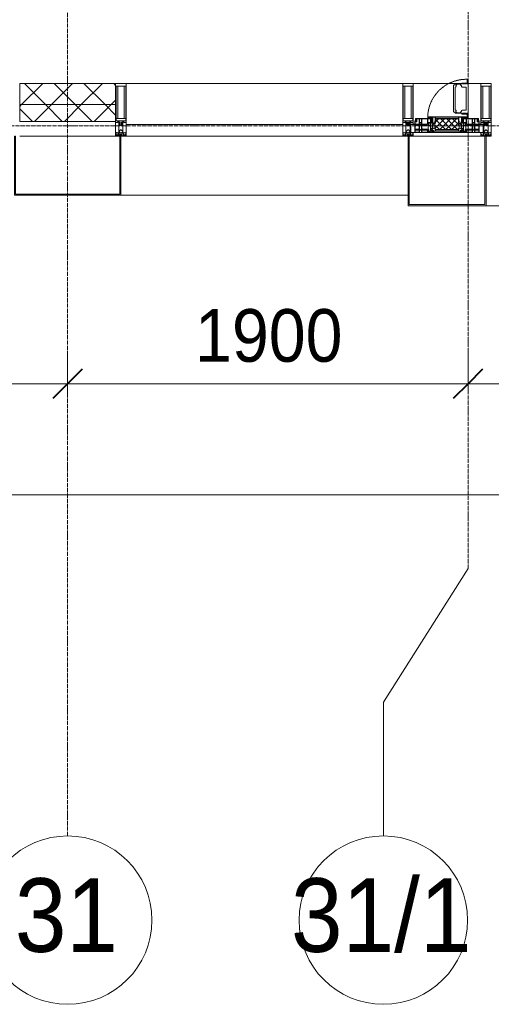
# Model space of a CAD drawing. Header units: millimetres. Extents: x 110168 to 197584, y 7718 to 235556.
# Tile 9 of 42: x 122123 to 124360, y 11226 to 15904. Entities that reach past the tile are written whole.
import ezdxf

# ---------------------------------------------------------------- set-up
doc = ezdxf.new("R2010")
doc.units = ezdxf.units.MM
for name, pattern in [('-D1-02х01', [3, 2, -1]), ('ADSK_Линия сетки', [25, 20, -2.5, 0, -2.5]), ('Линия сетки', [25, 20, -2.5, 0, -2.5])]:
    doc.linetypes.add(name, pattern=pattern)
for name, color, linetype, lineweight in [('Импосты витража', 7, 'Continuous', 18), ('Колонны', 7, 'Continuous', 18), ('Окна', 7, 'Continuous', 18), ('Оси', 7, 'Continuous', 9), ('Панели витража', 7, 'Continuous', 18), ('Размеры', 7, 'Continuous', 9), ('Размеры-100', 7, 'Continuous', 9), ('Стены разрез', 7, 'Continuous', 40), ('Стены штриховка', 7, 'Continuous', 40), ('Элементы узлов', 7, 'Continuous', 18)]:
    doc.layers.add(name, color=color, linetype=linetype, lineweight=lineweight)
doc.styles.add('Arial', font='arial.ttf', dxfattribs={"width": 0.9, "height": 250})
doc.styles.add('Arial_1', font='arial.ttf', dxfattribs={"width": 0.9, "height": 350})
doc.dimstyles.new('Основной_2_5_мм', dxfattribs={"dimscale": 304.8, "dimtxt": 255.06485, "dimasz": 0.463911, "dimexe": 0.492126, "dimexo": 0.492126, "dimgap": 0.098425, "dimtad": 1, "dimdec": 0, "dimdsep": 46, "dimtxsty": 'Arial', "dimblk1": 'OBLIQUE', "dimblk2": 'OBLIQUE', "dimsah": 1, "dimcen": 0.09, "dimdle": 0.492126, "dimazin": 2, "dimtfac": 1, "dimtdec": 4, "dimtix": 1, "dimtmove": 0, "dimatfit": 3, "dimfxl": 1, "dimtvp": 1, "dimtolj": 1, "dimtzin": 0, "dimlwd": 20, "dimlwe": 20, "dimarcsym": 2})
pattern_1 = [(45, (0, 0), (-70.71068, 70.71068), []), (135, (0, 0), (-70.71068, -70.71068), [])]

# ---------------------------------------------------------------- blocks, each defined once
blk = doc.blocks.new('A_PAN_Створка - 383мм-V33-МКСС_К4_L26_87_900_')
at = {"layer": 'Панели витража', "lineweight": 5}
h = blk.add_hatch(dxfattribs=at)
h.set_pattern_fill('FP_7', color=256, style=0, pattern_type=2)
h.set_pattern_definition([(45, (-124150, -15350), (-14.1421356, 14.1421356), []), (135, (-124150, -15350), (-14.1421356, -14.1421356), [])])
h.paths.add_polyline_path([(54.5, 31.8), (54.9, 34.1), (57.2, 36.4), (57.2, 60.8), (54.6, 63.4), (53.6, 82.7), (-54.6, 81.8), (-54.6, 63.4), (-57.2, 60.8), (-57.2, 36.4), (-54.9, 34.1), (-54.5, 31.8)])
at = {"layer": 'Окна', "lineweight": 5}
for p, q in [((39.7, 249), (31.1, 240.4)), ((31.1, 117.6), (31.1, 240.4)), ((41.4, 234.2), (39.1, 233.8)), ((70.1, 249), (39.7, 249)), ((41.4, 234.2), (43.5, 236.3)), ((45, 244.7), (42.3, 239.8)), ((42.3, 239.8), (43.5, 236.3)), ((45.9, 246.8), (45, 244.7)), ((63.3, 246.8), (45.9, 246.8)), ((64.1, 245), (63.3, 246.8)), ((64.1, 245), (66.7, 241)), ((66.7, 241), (68.6, 239.7)), ((68.6, 239.7), (68.6, 236.4)), ((68.6, 236.4), (71.1, 233.9)), ((70.1, 252.9), (70.1, 249)), ((95.1, 252.9), (70.1, 252.9)), ((74.1, 248.4), (74.1, 252.9)), ((89.1, 248.4), (74.1, 248.4)), ((89.1, 252.9), (89.1, 248.4)), ((93.1, 248.4), (93.1, 252.9)), ((97.9, 248.4), (93.1, 248.4)), ((95.1, 270.5), (95.1, 252.9)), ((99.6, 270.5), (95.1, 270.5)), ((97.9, 262.4), (95.1, 262.4)), ((97.9, 262.4), (97.9, 248.4)), ((99.6, 270.5), (99.6, 87.5)), ((39.1, 179), (39.1, 233.8)), ((71.1, 233.9), (89.5, 233.9)), ((89.5, 233.9), (90.6, 232.8)), ((90.6, 125.2), (90.6, 232.8)), ((39.1, 179), (39.1, 124.2)), ((39.7, 109), (31.1, 117.6)), ((41.4, 123.8), (39.1, 124.2)), ((70.1, 109), (39.7, 109)), ((41.4, 123.8), (43.5, 121.7)), ((42.3, 118.2), (43.5, 121.7)), ((45, 113.3), (42.3, 118.2)), ((45.9, 111.2), (45, 113.3)), ((63.3, 111.2), (45.9, 111.2)), ((64.1, 113), (63.3, 111.2)), ((64.1, 113), (66.7, 117)), ((66.7, 117), (68.6, 118.3)), ((68.6, 121.6), (71.1, 124.1)), ((68.6, 118.3), (68.6, 121.6)), ((70.1, 105.1), (70.1, 109)), ((95.1, 105.1), (70.1, 105.1)), ((71.1, 124.1), (89.5, 124.1)), ((74.1, 109.6), (74.1, 105.1)), ((89.1, 109.6), (74.1, 109.6)), ((89.1, 105.1), (89.1, 109.6)), ((89.5, 124.1), (90.6, 125.2)), ((93.1, 109.6), (93.1, 105.1)), ((97.9, 109.6), (93.1, 109.6)), ((95.1, 87.5), (95.1, 105.1)), ((97.9, 95.6), (95.1, 95.6)), ((97.9, 95.6), (97.9, 109.6)), ((-171, 57), (-156, 57)), ((-171, 17), (-171, 57)), ((-153, 73.5), (-150, 73.5)), ((-153, 60), (-153, 73.5)), ((-150, 84), (-78, 84)), ((-150, 73.5), (-150, 84)), ((-91.5, 92), (91.5, 92)), ((-91.5, 87.5), (-91.5, 92)), ((-73.9, 87.5), (-91.5, 87.5)), ((-78, 84), (-73.9, 84)), ((-78, 84), (-78, 23.5)), ((-73.9, 62.5), (-73.9, 87.5)), ((-70, 62.5), (-73.9, 62.5)), ((-70, 32.1), (-70, 62.5)), ((70, 62.5), (70, 32.1)), ((73.9, 62.5), (70, 62.5)), ((73.9, 87.5), (73.9, 62.5)), ((91.5, 87.5), (73.9, 87.5)), ((73.9, 84), (78, 84)), ((78, 84), (150, 84)), ((78, 23.5), (78, 84)), ((91.5, 92), (91.5, 87.5)), ((99.6, 87.5), (95.1, 87.5)), ((150, 84), (150, 73.5)), ((150, 73.5), (153, 73.5)), ((153, 73.5), (153, 60)), ((156, 57), (171, 57)), ((171, 57), (171, 17)), ((-67.9, 17), (-171, 17)), ((-78, 23.5), (-67.9, 23.5)), ((-61.4, 23.5), (-70, 32.1)), ((-67.9, 23.5), (-64.6, 26.8)), ((-67.9, 17), (-67.9, 23.5)), ((-61.4, 23.5), (-67.9, 17)), ((67.9, 17), (-67.9, 17)), ((-67.9, 17), (67.9, 17)), ((-64.6, 26.8), (-61.4, 23.5)), ((61.4, 23.5), (-61.4, 23.5)), ((70, 32.1), (61.4, 23.5)), ((61.4, 23.5), (64.6, 26.8)), ((67.9, 17), (61.4, 23.5)), ((64.6, 26.8), (67.9, 23.5)), ((67.9, 23.5), (67.9, 17)), ((67.9, 23.5), (78, 23.5)), ((171, 17), (67.9, 17))]:
    blk.add_line(p, q, dxfattribs=at)
at = {"layer": 'Окна', "color": 253, "lineweight": 5, "true_color": 0xaaaaaa}
for p, q in [((-171, 55.5), (-152, 55.5)), ((-152, 20), (-152, 73.5)), ((-150.5, 69.5), (-150.5, 73.5)), ((-145, 69.5), (-150.5, 69.5)), ((-150.5, 33.6), (-150.5, 68)), ((-150.5, 68), (-143.5, 68)), ((-150.5, 56.6), (-132.4, 56.6)), ((-136.4, 52.4), (-150.5, 52.4)), ((-148.5, 82.5), (-132.4, 82.5)), ((-148.5, 81), (-148.5, 82.5)), ((-143.5, 81), (-148.5, 81)), ((-145, 69.5), (-145, 79.5)), ((-143.5, 68), (-143.5, 81)), ((-137.2, 54.8), (-135.8, 50.8)), ((-132.5, 54.8), (-137.2, 54.8)), ((-132.1, 49), (-135.8, 50.8)), ((-132.5, 53.8), (-133.4, 52)), ((-133.4, 52), (-130.1, 50.4)), ((-132.5, 53.8), (-132.5, 54.8)), ((-132.4, 56.6), (-132.4, 82.5)), ((-132.1, 49), (-132.1, 36.8)), ((-131, 82.5), (-120.8, 82.5)), ((-131, 82.5), (-131, 64.6)), ((-131, 64.6), (-120.8, 64.6)), ((-131, 56.5), (-131, 62.6)), ((-120.8, 62.6), (-131, 62.6)), ((-131, 56.5), (-120.8, 56.5)), ((-131, 55.1), (-131, 52.7)), ((-120.8, 55.1), (-131, 55.1)), ((-129.4, 51.1), (-131, 52.7)), ((-130.1, 50.4), (-129.4, 51.1)), ((-130.1, 35.3), (-130.1, 50.4)), ((-122.4, 51.1), (-120.8, 52.7)), ((-121.7, 50.4), (-122.4, 51.1)), ((-118.4, 52), (-121.7, 50.4)), ((-121.7, 35.3), (-121.7, 50.4)), ((-120.8, 82.5), (-120.8, 64.6)), ((-120.8, 56.5), (-120.8, 62.6)), ((-120.8, 55.1), (-120.8, 52.7)), ((-119.7, 49), (-115.9, 50.8)), ((-119.7, 49), (-119.7, 36.8)), ((-119.3, 82.5), (-92.5, 82.5)), ((-119.3, 56.6), (-119.3, 82.5)), ((-92.5, 56.6), (-119.3, 56.6)), ((-119.3, 54.8), (-114.6, 54.8)), ((-119.3, 53.8), (-119.3, 54.8)), ((-119.3, 53.8), (-118.4, 52)), ((-114.6, 54.8), (-115.9, 50.8)), ((-94.1, 52.5), (-115.3, 52.5)), ((-89.9, 50.9), (-94.1, 52.5)), ((-92.5, 56.6), (-92.5, 82.5)), ((-90.8, 82.5), (-79.5, 82.5)), ((-90.8, 64.6), (-90.8, 82.5)), ((-80.1, 64.6), (-90.8, 64.6)), ((-90.8, 62.7), (-90.8, 56.6)), ((-80.4, 62.7), (-90.8, 62.7)), ((-90.8, 56.6), (-85.9, 56.6)), ((-89.9, 52.2), (-88.6, 53.5)), ((-89.9, 52.2), (-89.9, 50.9)), ((-89.9, 35.1), (-89.9, 50.9)), ((-85.9, 53.5), (-88.6, 53.5)), ((-85.9, 56.6), (-85.9, 53.5)), ((-85.9, 53.5), (-78, 45.6)), ((-85, 84), (-85, 87.5)), ((-85, 87.5), (-78, 87.5)), ((-78, 84), (-85, 84)), ((-80.4, 61.1), (-80.4, 62.7)), ((-78, 61.1), (-80.4, 61.1)), ((-80.1, 66.1), (-80.1, 64.6)), ((-78, 66.1), (-80.1, 66.1)), ((-79.5, 82.5), (-79.5, 80.6)), ((-79.5, 80.6), (-78, 80.6)), ((-78, 87.5), (-78, 84)), ((-78, 66.1), (-78, 61.1)), ((78, 87.5), (78, 84)), ((85, 87.5), (78, 87.5)), ((78, 84), (85, 84)), ((79.5, 80.6), (78, 80.6)), ((78, 66.1), (78, 61.1)), ((78, 66.1), (80.1, 66.1)), ((78, 61.1), (80.4, 61.1)), ((85.9, 53.5), (78, 45.6)), ((90.8, 82.5), (79.5, 82.5)), ((79.5, 82.5), (79.5, 80.6)), ((80.1, 66.1), (80.1, 64.6)), ((80.1, 64.6), (90.8, 64.6)), ((80.4, 62.7), (90.8, 62.7)), ((80.4, 61.1), (80.4, 62.7)), ((85, 84), (85, 87.5)), ((85.9, 56.6), (85.9, 53.5)), ((90.8, 56.6), (85.9, 56.6)), ((85.9, 53.5), (88.6, 53.5)), ((89.9, 52.2), (88.6, 53.5)), ((89.9, 50.9), (94.1, 52.5)), ((89.9, 52.2), (89.9, 50.9)), ((89.9, 35.1), (89.9, 50.9)), ((90.8, 64.6), (90.8, 82.5)), ((90.8, 62.7), (90.8, 56.6)), ((119.3, 82.5), (92.5, 82.5)), ((92.5, 56.6), (92.5, 82.5)), ((92.5, 56.6), (119.3, 56.6)), ((94.1, 52.5), (115.3, 52.5)), ((114.6, 54.8), (115.9, 50.8)), ((119.3, 54.8), (114.6, 54.8)), ((119.7, 49), (115.9, 50.8)), ((119.3, 53.8), (118.4, 52)), ((118.4, 52), (121.7, 50.4)), ((119.3, 56.6), (119.3, 82.5)), ((119.3, 53.8), (119.3, 54.8)), ((119.7, 49), (119.7, 36.8)), ((120.8, 82.5), (120.8, 64.6)), ((131, 82.5), (120.8, 82.5)), ((131, 64.6), (120.8, 64.6)), ((120.8, 56.5), (120.8, 62.6)), ((120.8, 62.6), (131, 62.6)), ((131, 56.5), (120.8, 56.5)), ((120.8, 55.1), (120.8, 52.7)), ((120.8, 55.1), (131, 55.1)), ((122.4, 51.1), (120.8, 52.7)), ((121.7, 50.4), (122.4, 51.1)), ((121.7, 35.3), (121.7, 50.4)), ((129.4, 51.1), (131, 52.7)), ((130.1, 50.4), (129.4, 51.1)), ((133.4, 52), (130.1, 50.4)), ((130.1, 35.3), (130.1, 50.4)), ((131, 82.5), (131, 64.6)), ((131, 56.5), (131, 62.6)), ((131, 55.1), (131, 52.7)), ((132.1, 49), (135.8, 50.8)), ((132.1, 49), (132.1, 36.8)), ((132.4, 56.6), (132.4, 82.5)), ((148.5, 82.5), (132.4, 82.5)), ((150.5, 56.6), (132.4, 56.6)), ((132.5, 54.8), (137.2, 54.8)), ((132.5, 53.8), (132.5, 54.8)), ((132.5, 53.8), (133.4, 52)), ((137.2, 54.8), (135.8, 50.8)), ((136.4, 52.4), (150.5, 52.4)), ((143.5, 81), (148.5, 81)), ((143.5, 68), (143.5, 81)), ((150.5, 68), (143.5, 68)), ((145, 69.5), (145, 79.5)), ((145, 69.5), (150.5, 69.5)), ((148.5, 81), (148.5, 82.5)), ((150.5, 69.5), (150.5, 73.5)), ((150.5, 33.6), (150.5, 68)), ((152, 20), (152, 73.5)), ((171, 55.5), (152, 55.5)), ((-171, 18.5), (-153.5, 18.5)), ((-153.5, 18.5), (-152, 20)), ((-136.3, 33.6), (-150.5, 33.6)), ((-150.5, 29.4), (-132.4, 29.4)), ((-150.5, 17), (-150.5, 29.4)), ((-132.4, 18.6), (-150.5, 18.6)), ((-137.2, 31), (-135.8, 35)), ((-132.5, 31), (-137.2, 31)), ((-132.1, 36.8), (-135.8, 35)), ((-133.4, 33.7), (-130.1, 35.3)), ((-132.5, 31.9), (-133.4, 33.7)), ((-132.5, 31.9), (-132.5, 31)), ((-132.4, 29.4), (-132.4, 18.6)), ((-129.4, 34.6), (-131, 33)), ((-131, 30.9), (-131, 33)), ((-120.8, 30.9), (-131, 30.9)), ((-131, 29.5), (-120.8, 29.5)), ((-131, 18.2), (-131, 29.5)), ((-120.8, 18.2), (-131, 18.2)), ((-130.1, 35.3), (-129.4, 34.6)), ((-121.7, 35.3), (-122.4, 34.6)), ((-122.4, 34.6), (-120.8, 33)), ((-118.4, 33.7), (-121.7, 35.3)), ((-120.8, 30.9), (-120.8, 33)), ((-120.8, 18.2), (-120.8, 29.5)), ((-119.7, 36.8), (-115.9, 35)), ((-119.3, 31.9), (-118.4, 33.7)), ((-119.3, 31.9), (-119.3, 31)), ((-119.3, 31), (-114.6, 31)), ((-92.5, 29.4), (-119.3, 29.4)), ((-119.3, 29.4), (-119.3, 18.6)), ((-119.3, 18.6), (-92.5, 18.6)), ((-114.6, 31), (-115.9, 35)), ((-94.1, 33.5), (-115.4, 33.5)), ((-89.9, 35.1), (-94.1, 33.5)), ((-92.5, 18.6), (-92.5, 29.4)), ((-90.8, 18.5), (-90.8, 29.4)), ((-90.8, 29.4), (-85.9, 29.4)), ((-87.3, 18.5), (-90.8, 18.5)), ((-89.9, 32.5), (-89.9, 35.1)), ((-85.9, 32.5), (-89.9, 32.5)), ((-87.3, 21.9), (-85.9, 21.9)), ((-87.3, 20.4), (-87.3, 21.9)), ((-87.3, 20.4), (-87.3, 18.5)), ((-84.8, 20.4), (-87.3, 20.4)), ((-85.9, 29.4), (-85.9, 32.5)), ((-85.9, 21.9), (-85.9, 29.4)), ((-85.9, 18.2), (-85.9, 20.4)), ((-75.9, 18.2), (-85.9, 18.2)), ((-83.4, 20.4), (-84.8, 20.4)), ((-70, 33.8), (-83.4, 20.4)), ((-78, 45.6), (-78, 36.8)), ((-78, 36.8), (-70, 36.8)), ((-75.9, 23.5), (-73, 23.5)), ((-75.9, 21.5), (-75.9, 23.5)), ((-75.9, 21.5), (-75.9, 18.2)), ((-74.9, 21.5), (-75.9, 21.5)), ((-74.9, 17.9), (-74.9, 21.5)), ((-68.9, 17.9), (-74.9, 17.9)), ((-67.2, 29.3), (-73, 23.5)), ((-70, 36.8), (-70, 33.8)), ((-68.9, 21.5), (-68.9, 17.9)), ((-67.9, 21.5), (-68.9, 21.5)), ((-67.9, 23.5), (-64.6, 26.8)), ((-67.9, 21.5), (-67.9, 23.5)), ((-64.6, 26.8), (-67.2, 29.3)), ((64.6, 26.8), (67.2, 29.3)), ((67.9, 23.5), (64.6, 26.8)), ((67.2, 29.3), (73, 23.5)), ((67.9, 21.5), (67.9, 23.5)), ((67.9, 21.5), (68.9, 21.5)), ((68.9, 21.5), (68.9, 17.9)), ((68.9, 17.9), (74.9, 17.9)), ((70, 36.8), (70, 33.8)), ((78, 36.8), (70, 36.8)), ((70, 33.8), (83.4, 20.4)), ((75.9, 23.5), (73, 23.5)), ((74.9, 21.5), (75.9, 21.5)), ((74.9, 17.9), (74.9, 21.5)), ((75.9, 21.5), (75.9, 23.5)), ((75.9, 21.5), (75.9, 18.2)), ((75.9, 18.2), (85.9, 18.2)), ((78, 45.6), (78, 36.8)), ((83.4, 20.4), (84.8, 20.4)), ((84.8, 20.4), (87.3, 20.4)), ((85.9, 32.5), (89.9, 32.5)), ((85.9, 29.4), (85.9, 32.5)), ((85.9, 21.9), (85.9, 29.4)), ((90.8, 29.4), (85.9, 29.4)), ((87.3, 21.9), (85.9, 21.9)), ((85.9, 18.2), (85.9, 20.4)), ((87.3, 20.4), (87.3, 21.9)), ((87.3, 20.4), (87.3, 18.5)), ((87.3, 18.5), (90.8, 18.5)), ((89.9, 35.1), (94.1, 33.5)), ((89.9, 32.5), (89.9, 35.1)), ((90.8, 18.5), (90.8, 29.4)), ((92.5, 18.6), (92.5, 29.4)), ((92.5, 29.4), (119.3, 29.4)), ((119.3, 18.6), (92.5, 18.6)), ((94.1, 33.5), (115.4, 33.5)), ((114.6, 31), (115.9, 35)), ((119.3, 31), (114.6, 31)), ((119.7, 36.8), (115.9, 35)), ((118.4, 33.7), (121.7, 35.3)), ((119.3, 31.9), (118.4, 33.7)), ((119.3, 31.9), (119.3, 31)), ((119.3, 29.4), (119.3, 18.6)), ((122.4, 34.6), (120.8, 33)), ((120.8, 30.9), (120.8, 33)), ((120.8, 30.9), (131, 30.9)), ((120.8, 18.2), (120.8, 29.5)), ((131, 29.5), (120.8, 29.5)), ((120.8, 18.2), (131, 18.2)), ((121.7, 35.3), (122.4, 34.6)), ((130.1, 35.3), (129.4, 34.6)), ((129.4, 34.6), (131, 33)), ((133.4, 33.7), (130.1, 35.3)), ((131, 30.9), (131, 33)), ((131, 18.2), (131, 29.5)), ((132.1, 36.8), (135.8, 35)), ((150.5, 29.4), (132.4, 29.4)), ((132.4, 29.4), (132.4, 18.6)), ((132.4, 18.6), (150.5, 18.6)), ((132.5, 31.9), (133.4, 33.7)), ((132.5, 31.9), (132.5, 31)), ((132.5, 31), (137.2, 31)), ((137.2, 31), (135.8, 35)), ((136.3, 33.6), (150.5, 33.6)), ((150.5, 17), (150.5, 29.4)), ((153.5, 18.5), (152, 20)), ((171, 18.5), (153.5, 18.5))]:
    blk.add_line(p, q, dxfattribs=at)
at = {"layer": 'Окна', "linetype": '-D1-02х01', "lineweight": 5}
blk.add_arc((91.4, 87.5), 183, 88.8555, 178.5909, dxfattribs=at)
at = {"layer": 'Окна', "lineweight": 5}
for centre, start, end in [((-156, 60), 270, 360), ((156, 60), 180, 270)]:
    blk.add_arc(centre, 3, start, end, dxfattribs=at)
at = {"layer": 'Элементы узлов', "color": 253, "lineweight": 5, "true_color": 0xaaaaaa}
for p, q in [((-91.5, 92), (-91.5, 87.5)), ((-91.5, 92), (91.5, 92)), ((-91.5, 87.5), (-73.9, 87.5)), ((-83.4, 90.3), (-69.4, 90.3)), ((-83.4, 90.3), (-83.4, 87.5)), ((-73.9, 87.5), (-73.9, 62.5)), ((-69.4, 85.5), (-73.9, 85.5)), ((-73.9, 81.5), (-69.4, 81.5)), ((-69.4, 66.5), (-73.9, 66.5)), ((-73.9, 62.5), (-70, 62.5)), ((-70, 62.5), (-70, 32.1)), ((-69.4, 90.3), (-69.4, 85.5)), ((-69.4, 81.5), (-69.4, 66.5)), ((-67.9, 89.3), (-66.9, 90.3)), ((-67.9, 62.5), (-67.9, 89.3)), ((-61.7, 62.5), (-67.9, 62.5)), ((-66, 56.5), (-67.8, 55.7)), ((-67.8, 55.7), (-67.8, 38.3)), ((-66.9, 90.3), (-57.4, 90.3)), ((-66, 56.5), (-62, 59.1)), ((-62, 59.1), (-60.7, 61)), ((-60.1, 67.7), (-61.7, 64.9)), ((-61.7, 64.9), (-61.7, 62.5)), ((-60.7, 61), (-57.4, 61)), ((-56.4, 67.7), (-60.1, 67.7)), ((-57.4, 90.3), (-56.4, 89.4)), ((-57.4, 61), (-54.9, 63.5)), ((-54.6, 63.4), (-57.2, 60.8)), ((-57.2, 60.8), (-57.2, 36.4)), ((-56.4, 89.4), (-56.4, 67.7)), ((-53.9, 90.3), (-54.9, 89.3)), ((-54.9, 89.3), (-54.9, 85.6)), ((-54.9, 85.6), (-53.9, 84.6)), ((-54.9, 81.9), (-53.8, 83)), ((-54.9, 63.5), (-54.9, 81.9)), ((-53.6, 82.7), (-54.6, 81.8)), ((-54.6, 81.8), (-54.6, 63.4)), ((53.9, 90.3), (-53.9, 90.3)), ((-53.9, 84.6), (53.9, 84.6)), ((53.8, 83), (-53.8, 83)), ((53.6, 82.7), (-53.6, 82.7)), ((54.6, 81.8), (53.6, 82.7)), ((54.9, 81.9), (53.8, 83)), ((53.9, 90.3), (54.9, 89.3)), ((54.9, 85.6), (53.9, 84.6)), ((54.6, 63.4), (54.6, 81.8)), ((57.2, 60.8), (54.6, 63.4)), ((54.9, 89.3), (54.9, 85.6)), ((54.9, 63.5), (54.9, 81.9)), ((57.4, 61), (54.9, 63.5)), ((57.4, 90.3), (56.4, 89.4)), ((56.4, 89.4), (56.4, 67.7)), ((56.4, 67.7), (60.1, 67.7)), ((57.2, 36.4), (57.2, 60.8)), ((66.9, 90.3), (57.4, 90.3)), ((60.7, 61), (57.4, 61)), ((60.1, 67.7), (61.7, 64.9)), ((62, 59.1), (60.7, 61)), ((61.7, 64.9), (61.7, 62.5)), ((61.7, 62.5), (67.9, 62.5)), ((66, 56.5), (62, 59.1)), ((66, 56.5), (67.8, 55.7)), ((67.9, 89.3), (66.9, 90.3)), ((67.8, 55.7), (67.8, 38.3)), ((67.9, 62.5), (67.9, 89.3)), ((69.4, 90.3), (69.4, 85.5)), ((83.4, 90.3), (69.4, 90.3)), ((69.4, 85.5), (73.9, 85.5)), ((69.4, 81.5), (69.4, 66.5)), ((73.9, 81.5), (69.4, 81.5)), ((69.4, 66.5), (73.9, 66.5)), ((70, 62.5), (70, 32.1)), ((73.9, 62.5), (70, 62.5)), ((91.5, 87.5), (73.9, 87.5)), ((73.9, 87.5), (73.9, 62.5)), ((83.4, 90.3), (83.4, 87.5)), ((91.5, 92), (91.5, 87.5)), ((-70, 32.1), (-61.4, 23.5)), ((-67.8, 38.3), (-65.7, 37.4)), ((-65.7, 37.4), (-60.8, 34.7)), ((61.4, 23.5), (-61.4, 23.5)), ((-60.8, 34.7), (-57.3, 35.9)), ((-55.2, 33.8), (-57.3, 35.9)), ((-57.2, 36.4), (-54.9, 34.1)), ((-55.2, 33.8), (-54.8, 31.5)), ((-54.9, 34.1), (-54.5, 31.8)), ((-53.9, 30.5), (-54.9, 29.5)), ((-54.9, 29.5), (-54.9, 25.8)), ((-54.9, 25.8), (-53.9, 24.8)), ((0, 31.5), (-54.8, 31.5)), ((-54.5, 31.8), (54.5, 31.8)), ((53.9, 30.5), (-53.9, 30.5)), ((-53.9, 24.8), (53.9, 24.8)), ((0, 31.5), (54.8, 31.5)), ((53.9, 30.5), (54.9, 29.5)), ((54.9, 25.8), (53.9, 24.8)), ((54.5, 31.8), (54.9, 34.1)), ((55.2, 33.8), (54.8, 31.5)), ((54.9, 34.1), (57.2, 36.4)), ((54.9, 29.5), (54.9, 25.8)), ((55.2, 33.8), (57.3, 35.9)), ((60.8, 34.7), (57.3, 35.9)), ((65.7, 37.4), (60.8, 34.7)), ((70, 32.1), (61.4, 23.5)), ((67.8, 38.3), (65.7, 37.4))]:
    blk.add_line(p, q, dxfattribs=at)
blk = doc.blocks.new('System Panel - A_PAN_Glass-7508020-МКСС_К4_L26_87_900_')
at = {"layer": 'Панели витража', "color": 253, "lineweight": 5, "true_color": 0xaaaaaa}
for p, q in [((656.25, 55), (-656.25, 55)), ((-656.25, 55), (-656.25, 0)), ((656.25, 0), (656.25, 55)), ((-656.25, 0), (656.25, 0))]:
    blk.add_line(p, q, dxfattribs=at)
blk = doc.blocks.new('Rectangular Mullion - R_StandardFrame_50Wx250H-4674740-МКСС_К4_L26_87_900_')
at = {"layer": 'Импосты витража', "color": 253, "lineweight": 5, "true_color": 0xaaaaaa}
for p, q in [((131420.1, 15600), (131190, 15600)), ((131510, 15600), (131449.6, 15600))]:
    blk.add_line(p, q, dxfattribs=at)
blk = doc.blocks.new('Rectangular Mullion - R_StandardFrame_50Wx250H-5780975-МКСС_К4_L26_87_900_')
at = {"layer": 'Импосты витража', "color": 253, "lineweight": 5, "true_color": 0xaaaaaa}
blk.add_line((134740, 15600), (133427.5, 15600), dxfattribs=at)
blk = doc.blocks.new('Rectangular Mullion - 50Wx250H-2623690-МКСС_К4_L26_87_900_')
at = {"layer": 'Элементы узлов', "color": 253, "lineweight": 5, "true_color": 0xaaaaaa}
for p, q in [((-25, 65.2), (-25, 250)), ((-25, 250), (0, 250)), ((-23, 237.3), (0, 237.3)), ((-23, 237.3), (-23, 73.6)), ((-14.9, 84), (-14.9, 237.3)), ((25, 250), (0, 250)), ((23, 237.3), (0, 237.3)), ((14.9, 84), (14.9, 237.3)), ((23, 237.3), (23, 73.6)), ((25, 65.2), (25, 250)), ((-14, 65.2), (-25, 65.2)), ((0, 84), (-23, 84)), ((-0.5, 73.6), (-23, 73.6)), ((-14, 71.3), (-14, 65.2)), ((-10, 71.3), (-14, 71.3)), ((-10, 53), (-10, 71.3)), ((-8.7, 53), (-10, 53)), ((-10, 53), (-10, 17)), ((-8.7, 53), (-7, 54.7)), ((-7, 65.2), (-5.9, 67.3)), ((-7, 65.2), (-7, 54.7)), ((-4.1, 67.3), (-5.9, 67.3)), ((-4.1, 67.3), (-2.9, 65.1)), ((-2.9, 65.1), (-2.9, 54.6)), ((-1.3, 53), (-2.9, 54.6)), ((0, 53), (-1.3, 53)), ((0, 84), (23, 84)), ((0, 53), (1.3, 53)), ((0.5, 73.6), (23, 73.6)), ((1.3, 53), (2.9, 54.6)), ((4.1, 67.3), (2.9, 65.1)), ((2.9, 65.1), (2.9, 54.6)), ((4.1, 67.3), (5.9, 67.3)), ((7, 65.2), (5.9, 67.3)), ((7, 65.2), (7, 54.7)), ((8.7, 53), (7, 54.7)), ((8.7, 53), (10, 53)), ((10, 71.3), (14, 71.3)), ((10, 53), (10, 71.3)), ((10, 53), (10, 17)), ((14, 71.3), (14, 65.2)), ((14, 65.2), (25, 65.2)), ((-23.8, 14.6), (-25, 14.2)), ((-25, 0), (-25, 14.2)), ((-22.3, 17), (-23.8, 17)), ((-23.8, 17), (-23.8, 14.6)), ((-22.5, 10.6), (-23.8, 14.6)), ((-22.5, 10.6), (-23.7, 9.9)), ((-23.7, 1.3), (-23.7, 9.9)), ((-23.7, 1.3), (-11.8, 1.3)), ((-23.2, 10.2), (-22.5, 8)), ((-22.5, 8), (-22.5, 4.5)), ((-21.3, 4.5), (-22.5, 4.5)), ((-22.3, 17), (-22.3, 16)), ((-22.3, 16), (-21.3, 16)), ((-19, 17.6), (-21.3, 16)), ((-21.3, 4.5), (-21.3, 6.5)), ((-21.3, 6.5), (-14.2, 6.5)), ((-18.4, 16.6), (-19, 17.6)), ((-7.4, 16.6), (-18.4, 16.6)), ((-14.2, 6.5), (-14.2, 4.5)), ((-13.2, 4.5), (-14.2, 4.5)), ((-13.2, 4.5), (-12.2, 7.2)), ((-12.7, 7.6), (-11.3, 11.4)), ((-12.7, 7.6), (-11.8, 6.9)), ((-12.2, 9), (-12.2, 14.8)), ((-12.2, 14.8), (0, 14.8)), ((-11.8, 1.3), (-11.8, 6.9)), ((-10.5, 11.2), (-11.3, 11.4)), ((-10.5, 1.5), (-10.5, 11.2)), ((-4.8, 1.5), (-10.5, 1.5)), ((-10, 17), (-7.5, 17)), ((-8.5, 23), (-1.5, 30)), ((-8.5, 18.5), (-8.5, 23)), ((-7.5, 18.5), (-8.5, 18.5)), ((-7.5, 17), (-7.5, 18.5)), ((-7.4, 18), (-7.4, 16.6)), ((-2.6, 18), (-7.4, 18)), ((0, 8), (-4.8, 8)), ((-4.8, 1.5), (-4.8, 8)), ((-2.6, 18), (-2.6, 16.8)), ((-2.6, 16.8), (0, 16.8)), ((-1.5, 30), (0, 30)), ((1.5, 30), (0, 30)), ((2.6, 16.8), (0, 16.8)), ((0, 14.8), (0, 16.8)), ((0, 14.8), (0, 16.8)), ((12.2, 14.8), (0, 14.8)), ((0, 0), (0, 8)), ((0, 8), (4.8, 8)), ((0, 0), (0, 8)), ((8.5, 23), (1.5, 30)), ((2.6, 18), (2.6, 16.8)), ((2.6, 18), (7.4, 18)), ((4.8, 1.5), (4.8, 8)), ((4.8, 1.5), (10.5, 1.5)), ((7.4, 18), (7.4, 16.6)), ((7.4, 16.6), (18.4, 16.6)), ((7.5, 18.5), (8.5, 18.5)), ((7.5, 17), (7.5, 18.5)), ((10, 17), (7.5, 17)), ((8.5, 18.5), (8.5, 23)), ((10.5, 11.2), (11.3, 11.4)), ((10.5, 1.5), (10.5, 11.2)), ((12.7, 7.6), (11.3, 11.4)), ((12.7, 7.6), (11.8, 6.9)), ((11.8, 1.3), (11.8, 6.9)), ((23.7, 1.3), (11.8, 1.3)), ((12.2, 9), (12.2, 14.8)), ((13.2, 4.5), (12.2, 7.2)), ((13.2, 4.5), (14.2, 4.5)), ((21.3, 6.5), (14.2, 6.5)), ((14.2, 6.5), (14.2, 4.5)), ((18.4, 16.6), (19, 17.6)), ((19, 17.6), (21.3, 16)), ((22.3, 16), (21.3, 16)), ((21.3, 4.5), (21.3, 6.5)), ((21.3, 4.5), (22.5, 4.5)), ((22.3, 17), (22.3, 16)), ((22.3, 17), (23.8, 17)), ((22.5, 10.6), (23.8, 14.6)), ((22.5, 10.6), (23.7, 9.9)), ((23.2, 10.2), (22.5, 8)), ((22.5, 8), (22.5, 4.5)), ((23.7, 1.3), (23.7, 9.9)), ((23.8, 17), (23.8, 14.6)), ((23.8, 14.6), (25, 14.2)), ((25, 0), (25, 14.2)), ((-25, 0), (0, 0)), ((25, 0), (0, 0))]:
    blk.add_line(p, q, dxfattribs=at)
for centre, start, end in [((-0.5, 73.1), 360, 90), ((0.5, 73.1), 90, 180)]:
    blk.add_arc(centre, 0.5, start, end, dxfattribs=at)
blk = doc.blocks.new('Rectangular Mullion - R_StandardFrame_50Wx250H-7505731-МКСС_К4_L26_87_900_')
at = {"layer": 'Импосты витража', "color": 253, "lineweight": 5, "true_color": 0xaaaaaa}
for p, q in [((-25, -250), (-25, 0)), ((-25, 0), (-5, 0)), ((0, 0), (25, 0)), ((25, 0), (25, -250)), ((25, -250), (-25, -250))]:
    blk.add_line(p, q, dxfattribs=at)
blk = doc.blocks.new('Rectangular Mullion - R_StandardFrame_50Wx250H-V30-МКСС_К4_L26_87_900_')
at = {"layer": 'Импосты витража', "color": 253, "lineweight": 5, "true_color": 0xaaaaaa}
for p, q in [((-25, -250), (-25, 0)), ((-25, 0), (0, 0)), ((5, 0), (25, 0)), ((25, 0), (25, -17)), ((25, -57), (25, -250)), ((25, -250), (-25, -250))]:
    blk.add_line(p, q, dxfattribs=at)
blk = doc.blocks.new('Rectangular Mullion - R_StandardFrame_50Wx250H-V31-МКСС_К4_L26_87_900_')
at = {"layer": 'Импосты витража', "color": 253, "lineweight": 5, "true_color": 0xaaaaaa}
for p, q in [((-25, -17), (-25, 0)), ((-25, 0), (-5, 0)), ((0, 0), (25, 0)), ((25, 0), (25, -250)), ((-25, -250), (-25, -57)), ((25, -250), (-25, -250))]:
    blk.add_line(p, q, dxfattribs=at)
blk = doc.blocks.new('A_SLK_PAN_Type1 - Прямой тип панели-6537888-МКСС_К4_L26_87_900_')
at = {"layer": 'Колонны', "lineweight": 5}
for p, q in [((-252.5, 280), (252.5, 280)), ((-252.5, 0), (-252.5, 280)), ((-247.5, 275), (-247.5, 0)), ((247.5, 275), (-247.5, 275)), ((247.5, 0), (247.5, 275)), ((252.5, 280), (252.5, 0)), ((-247.5, 0), (-252.5, 0)), ((-227.5, 0), (227.5, 0)), ((252.5, 0), (247.5, 0))]:
    blk.add_line(p, q, dxfattribs=at)
blk = doc.blocks.new('A_SLK_PAN_Type1 - Прямой тип панели Ф-1_1-7503989-МКСС_К4_L26_87_900_')
at = {"layer": 'Колонны', "lineweight": 5}
for p, q in [((-185, 330), (185, 330)), ((-185, 0), (-185, 330)), ((185, 330), (185, 0)), ((-180, 325), (-180, 0)), ((180, 325), (-180, 325)), ((180, 0), (180, 325)), ((-180, 0), (-185, 0)), ((-160, 0), (160, 0)), ((185, 0), (180, 0))]:
    blk.add_line(p, q, dxfattribs=at)
blk = doc.blocks.new('A_OGR_PAN_Отлив - A_OGR_PAN_Отлив-6121452-МКСС_К4_L26_87_900_')
at = {"layer": 'Колонны', "color": 253, "lineweight": 5, "true_color": 0xaaaaaa}
blk.add_line((-681.25, -330), (681.25, -330), dxfattribs=at)
blk = doc.blocks.new('A_OGR_PAN_Отлив - A_OGR_PAN_Отлив-6121860-МКСС_К4_L26_87_900_')
at = {"layer": 'Колонны', "color": 253, "lineweight": 5, "true_color": 0xaaaaaa}
blk.add_line((-681.25, -280), (681.25, -280), dxfattribs=at)
blk = doc.blocks.new('135_SLK_K4_AR_FCD_rvt-1-МКСС_К4_L26_87_900_')
at = {"layer": 'Стены разрез', "lineweight": 5, "true_color": 0xaaaaaa}
h = blk.add_hatch(dxfattribs=at)
h.set_pattern_fill('FP_4', color=253, style=0, pattern_type=2)
h.set_pattern_definition(pattern_1)
h.paths.add_polyline_path([(122122.5, 15500), (122577.5, 15500), (122577.5, 15600), (122122.5, 15600)])
h = blk.add_hatch(dxfattribs=at)
h.set_pattern_fill('FP_4', color=253, style=0, pattern_type=2)
h.set_pattern_definition(pattern_1)
h.paths.add_polyline_path([(122122.5, 15420), (122577.5, 15420), (122577.5, 15500), (122122.5, 15500)])
at = {"layer": 'Стены разрез', "color": 253, "lineweight": 9, "true_color": 0xaaaaaa}
for p, q in [((122577.5, 15600), (122122.5, 15600)), ((122122.5, 15600), (122122.5, 15420)), ((122577.5, 15420), (122577.5, 15600)), ((122122.5, 15420), (122577.5, 15420))]:
    blk.add_line(p, q, dxfattribs=at)
at = {"layer": 'Стены штриховка', "color": 253, "lineweight": 9, "true_color": 0xaaaaaa}
blk.add_line((122577.5, 15500), (122122.5, 15500), dxfattribs=at)
at = {"layer": 'Импосты витража', "color": 253, "lineweight": 5, "true_color": 0xaaaaaa}
for name, p in [('Rectangular Mullion - 50Wx250H-2623690-МКСС_К4_L26_87_900_', (122602.5, 15350)), ('Rectangular Mullion - R_StandardFrame_50Wx250H-5780975-МКСС_К4_L26_87_900_', (-10800, 0)), ('Rectangular Mullion - 50Wx250H-2623690-МКСС_К4_L26_87_900_', (123965, 15350)), ('Rectangular Mullion - R_StandardFrame_50Wx250H-4674740-МКСС_К4_L26_87_900_', (-7200, 0)), ('Rectangular Mullion - 50Wx250H-2623690-МКСС_К4_L26_87_900_', (124335, 15350))]:
    blk.add_blockref(name, p, dxfattribs=at)
at = {"layer": 'Импосты витража', "color": 253, "lineweight": 5, "true_color": 0xaaaaaa, "extrusion": (0, 0, -1), "rotation": 180}
for name, p in [('Rectangular Mullion - R_StandardFrame_50Wx250H-7505731-МКСС_К4_L26_87_900_', (-122602.5, 15350)), ('Rectangular Mullion - R_StandardFrame_50Wx250H-V30-МКСС_К4_L26_87_900_', (-123965, 15350)), ('Rectangular Mullion - R_StandardFrame_50Wx250H-V31-МКСС_К4_L26_87_900_', (-124335, 15350))]:
    blk.add_blockref(name, p, dxfattribs=at)
at = {"layer": 'Колонны', "color": 253, "lineweight": 5, "true_color": 0xaaaaaa, "rotation": 180}
for name, p in [('A_SLK_PAN_Type1 - Прямой тип панели-6537888-МКСС_К4_L26_87_900_', (122350, 15350)), ('A_SLK_PAN_Type1 - Прямой тип панели Ф-1_1-7503989-МКСС_К4_L26_87_900_', (124150, 15350))]:
    blk.add_blockref(name, p, dxfattribs=at)
at = {"layer": 'Колонны', "color": 253, "lineweight": 5, "true_color": 0xaaaaaa}
for name, p in [('A_OGR_PAN_Отлив - A_OGR_PAN_Отлив-6121860-МКСС_К4_L26_87_900_', (123283.8, 15350)), ('A_OGR_PAN_Отлив - A_OGR_PAN_Отлив-6121452-МКСС_К4_L26_87_900_', (125016.3, 15350))]:
    blk.add_blockref(name, p, dxfattribs=at)
at = {"layer": 'Панели витража', "color": 253, "lineweight": 5, "true_color": 0xaaaaaa}
for name, p in [('A_PAN_Створка - 383мм-V33-МКСС_К4_L26_87_900_', (124150, 15350)), ('System Panel - A_PAN_Glass-7508020-МКСС_К4_L26_87_900_', (123283.8, 15350))]:
    blk.add_blockref(name, p, dxfattribs=at)
blk = doc.blocks.new('Ось сетки - Круг_Ø8 мм-6577-МКСС_К4_L26_87_900_')
at = {"layer": 'Оси', "lineweight": 20}
for start, end in [(360, 180), (180, 360)]:
    blk.add_arc((0, 0), 4, start, end, dxfattribs=at)
blk = doc.blocks.new('DIMBLOCK3-МКСС_К4_L26_87_900_')
at = {"layer": 'Размеры-100', "lineweight": 20, "transparency": 16777216}
for p, q in [((119450, 14173.9), (119450, 14323.9)), ((122350, 14173.9), (122350, 14323.9)), ((119450, 14173.9), (122350, 14173.9)), ((119450, 14173.9), (119450, 14123.9)), ((122350, 14173.9), (122350, 14123.9))]:
    blk.add_line(p, q, dxfattribs=at)
at = {"layer": 'Размеры-100', "lineweight": 40, "transparency": 16777216}
for p, q in [((119450, 14173.9), (119520.7, 14244.6)), ((122350, 14173.9), (122420.7, 14244.6)), ((119450, 14173.9), (119379.3, 14103.2)), ((122350, 14173.9), (122279.3, 14103.2))]:
    blk.add_line(p, q, dxfattribs=at)
at = {"layer": 'Размеры-100', "color": 0, "lineweight": 20, "transparency": 16777216, "insert": (120554.7, 14528.5), "char_height": 250, "width": 828.765, "attachment_point": 1, "line_spacing_factor": 0.941778, "style": 'Arial'}
blk.add_mtext('2900', dxfattribs=at)
blk = doc.blocks.new('_Oblique')
at = {"color": 0, "linetype": 'ByBlock', "lineweight": -2}
blk.add_line((-0.5, -0.5), (0.5, 0.5), dxfattribs=at)
blk = doc.blocks.new('DIMBLOCK4-МКСС_К4_L26_87_900_')
at = {"layer": 'Размеры-100', "lineweight": 20, "transparency": 16777216}
for p, q in [((122350, 14173.9), (122350, 14323.9)), ((124250, 14173.9), (124250, 14323.9)), ((122350, 14173.9), (124250, 14173.9)), ((122350, 14173.9), (122350, 14123.9)), ((124250, 14173.9), (124250, 14123.9))]:
    blk.add_line(p, q, dxfattribs=at)
at = {"layer": 'Размеры-100', "lineweight": 40, "transparency": 16777216}
for p, q in [((122350, 14173.9), (122420.7, 14244.6)), ((124250, 14173.9), (124320.7, 14244.6)), ((122350, 14173.9), (122279.3, 14103.2)), ((124250, 14173.9), (124179.3, 14103.2))]:
    blk.add_line(p, q, dxfattribs=at)
at = {"layer": 'Размеры-100', "color": 0, "lineweight": 20, "transparency": 16777216, "insert": (122954.7, 14528.5), "char_height": 250, "width": 828.765, "attachment_point": 1, "line_spacing_factor": 0.941778, "style": 'Arial'}
blk.add_mtext('1900', dxfattribs=at)
blk = doc.blocks.new('DIMBLOCK5-МКСС_К4_L26_87_900_')
at = {"layer": 'Размеры-100', "lineweight": 20, "transparency": 16777216}
for p, q in [((124250, 14173.9), (124250, 14323.9)), ((125050, 14173.9), (125050, 14323.9)), ((124250, 14173.9), (125050, 14173.9)), ((124250, 14173.9), (124250, 14123.9)), ((125050, 14173.9), (125050, 14123.9))]:
    blk.add_line(p, q, dxfattribs=at)
at = {"layer": 'Размеры-100', "lineweight": 40, "transparency": 16777216}
for p, q in [((124250, 14173.9), (124320.7, 14244.6)), ((125050, 14173.9), (125120.7, 14244.6)), ((124250, 14173.9), (124179.3, 14103.2)), ((125050, 14173.9), (124979.3, 14103.2))]:
    blk.add_line(p, q, dxfattribs=at)
at = {"layer": 'Размеры-100', "color": 0, "lineweight": 20, "transparency": 16777216, "insert": (124391, 14528.5), "char_height": 250, "width": 621.573, "attachment_point": 1, "line_spacing_factor": 0.941778, "style": 'Arial'}
blk.add_mtext('800', dxfattribs=at)
blk = doc.blocks.new('DIMBLOCK16-МКСС_К4_L26_87_900_')
at = {"layer": 'Размеры-100', "lineweight": 20, "transparency": 16777216}
for p, q in [((115150, 13646.3), (115150, 13796.3)), ((136750, 13646.3), (136750, 13796.3)), ((115000, 13646.3), (136900, 13646.3)), ((115150, 13646.3), (115150, 13596.3)), ((136750, 13646.3), (136750, 13596.3))]:
    blk.add_line(p, q, dxfattribs=at)
at = {"layer": 'Размеры-100', "lineweight": 40, "transparency": 16777216}
for p, q in [((115150, 13646.3), (115220.7, 13717)), ((136750, 13646.3), (136820.7, 13717)), ((115150, 13646.3), (115079.3, 13575.6)), ((136750, 13646.3), (136679.3, 13575.6))]:
    blk.add_line(p, q, dxfattribs=at)
at = {"layer": 'Размеры-100', "color": 0, "lineweight": 20, "transparency": 16777216, "insert": (125518.4, 14000.8), "char_height": 250, "width": 1035.956, "attachment_point": 1, "line_spacing_factor": 0.941778, "style": 'Arial'}
blk.add_mtext('21600', dxfattribs=at)

msp = doc.modelspace()

# ---------------------------------------------------------------- linework, layer by layer
at = {"layer": 'Оси', "linetype": 'Линия сетки'}
for p, q in [((122350, 12025.7), (122350, 33100)), ((124250, 13295.7), (124250, 33100))]:
    msp.add_line(p, q, dxfattribs=at)
at = {"layer": 'Оси', "linetype": 'ADSK_Линия сетки'}
msp.add_line((136730, 15400), (110985.5, 15400), dxfattribs=at)
at = {"layer": 'Оси'}
for p, q in [((124250, 13295.7), (123847.9, 12660.7)), ((123847.9, 12660.7), (123847.9, 12025.7))]:
    msp.add_line(p, q, dxfattribs=at)

# ---------------------------------------------------------------- block references
at = {"lineweight": 5}
msp.add_blockref('135_SLK_K4_AR_FCD_rvt-1-МКСС_К4_L26_87_900_', (0, 0), dxfattribs=at)
at = {"layer": 'Оси', "lineweight": 20, "xscale": 99.99999999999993, "yscale": 99.99999999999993, "zscale": 99.99999999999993}
for p in [(122350, 11625.7), (123847.9, 11625.7)]:
    msp.add_blockref('Ось сетки - Круг_Ø8 мм-6577-МКСС_К4_L26_87_900_', p, dxfattribs=at)

# ---------------------------------------------------------------- texts
at = {"layer": 'Оси', "char_height": 350, "attachment_point": 1, "style": 'Arial_1'}
for s, insert, width in [('31/1', (123409.6, 11824.7), 1060.633), ('31', (122099.4, 11824.7), 606.076)]:
    msp.add_mtext(s, dxfattribs=dict(at, insert=insert, width=width))

# ---------------------------------------------------------------- dimensions: what is measured, and where the dimension line sits
at = {"layer": 'Размеры', "lineweight": 20}
for base, p1, p2, override, picture, middle in [((122350, 14173.9), (119450, 14273.9), (122350, 14273.9), {"dimpost": '<>', "dimfxl": 2900}, 'DIMBLOCK3-МКСС_К4_L26_87_900_', (120900, 14331.6)), ((124250, 14173.9), (122350, 14273.9), (124250, 14273.9), {"dimpost": '<>', "dimfxl": 1900}, 'DIMBLOCK4-МКСС_К4_L26_87_900_', (123300, 14331.6)), ((125050, 14173.9), (124250, 14273.9), (125050, 14273.9), {"dimpost": '<>', "dimfxl": 800}, 'DIMBLOCK5-МКСС_К4_L26_87_900_', (124650, 14331.6)), ((136750, 13646.3), (115150, 13746.3), (136750, 13746.3), {"dimpost": '<>', "dimfxl": 21600}, 'DIMBLOCK16-МКСС_К4_L26_87_900_', (125950, 13803.9))]:
    dim = msp.add_linear_dim(base=base, p1=p1, p2=p2, dimstyle='Основной_2_5_мм', override=override, dxfattribs=at)
    dim.commit()
    dim.dimension.update_dxf_attribs({"geometry": picture, "text_midpoint": middle})

doc.saveas('drawing.dxf')
